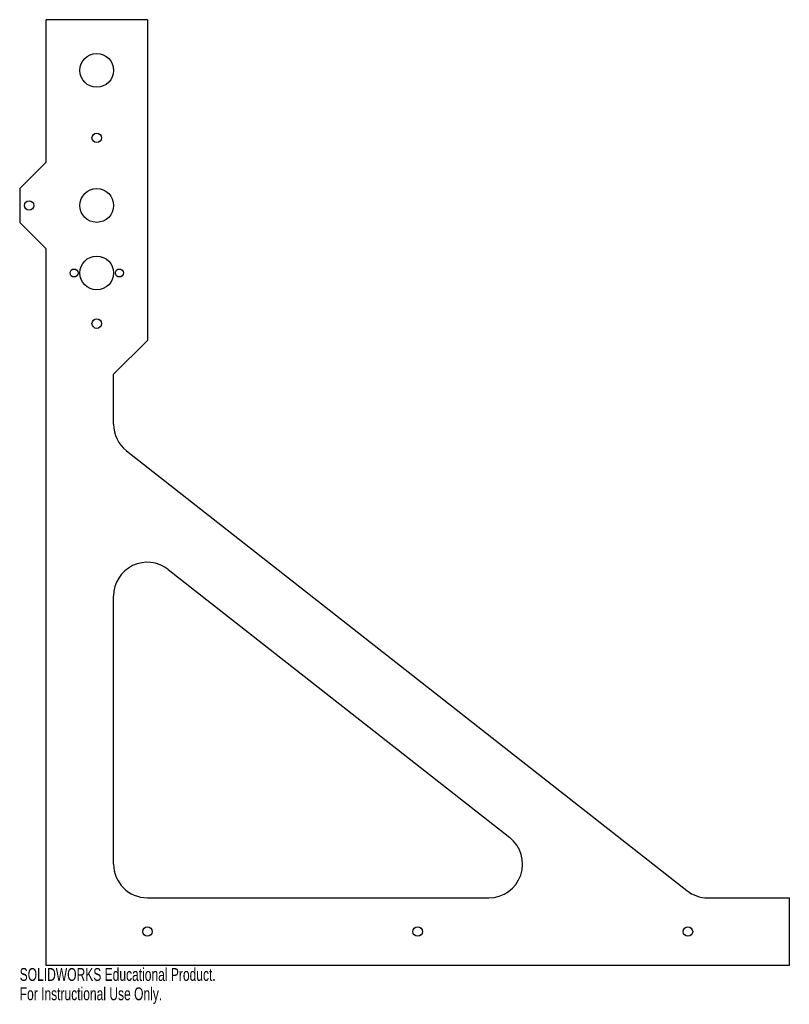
# Model space of a CAD drawing. Header units: inches. Extents: x -0.4 to 11, y -0.6 to 14.
import ezdxf

# ---------------------------------------------------------------- set-up
doc = ezdxf.new("R2010")
doc.units = ezdxf.units.IN
doc.header["$MEASUREMENT"] = 0
doc.styles.add('SLDTEXTSTYLE0', font='TXT', dxfattribs={"width": 0.7})

msp = doc.modelspace()

# ---------------------------------------------------------------- linework, layer by layer
at = {"color": 7, "linetype": 'Continuous', "lineweight": 25}
for p, q in [((0, 11.89), (0, 14)), ((1.5, 14), (0, 14)), ((1.5, 14), (1.5, 9.25)), ((0, 11.89), (-0.39, 11.5)), ((-0.39, 11.5), (-0.39, 11)), ((-0.39, 11), (0, 10.61)), ((0, 0), (0, 10.61)), ((1, 8.75), (1.5, 9.25)), ((1, 8.01), (1, 8.75)), ((1.191, 7.617), (9.483, 1.107)), ((1.809, 5.861), (6.862, 1.893)), ((1, 1.5), (1, 5.468)), ((1.5, 1), (6.553, 1)), ((9.792, 1), (11, 1)), ((11, 1), (11, 0)), ((11, 0), (0, 0))]:
    msp.add_line(p, q, dxfattribs=at)
for centre, radius in [((0.75, 13.25), 0.25), ((0.75, 12.25), 0.07), ((0.75, 11.25), 0.25), ((-0.25, 11.25), 0.07), ((0.75, 10.25), 0.25), ((0.415, 10.25), 0.0591), ((1.085, 10.25), 0.0591), ((0.75, 9.5), 0.07), ((1.5, 0.5), 0.07), ((5.5, 0.5), 0.07), ((9.5, 0.5), 0.07)]:
    msp.add_circle(centre, radius, dxfattribs=at)
for centre, start, end in [((1.5, 8.01), 180, 231.8641), ((1.5, 5.468), 51.8641, 180), ((6.553, 1.5), 270, 51.8641), ((1.5, 1.5), 180, 270), ((9.792, 1.5), 231.8641, 270)]:
    msp.add_arc(centre, 0.5, start, end, dxfattribs=at)

# ---------------------------------------------------------------- texts
at = {"color": 7, "linetype": 'Continuous', "char_height": 0.1903, "attachment_point": 1, "style": 'SLDTEXTSTYLE0'}
for s, insert in [('SOLIDWORKS Educational Product.', (-0.39, -0.04)), ('For Instructional Use Only.', (-0.39, -0.326))]:
    msp.add_mtext(s, dxfattribs=dict(at, insert=insert))

doc.saveas('drawing.dxf')
